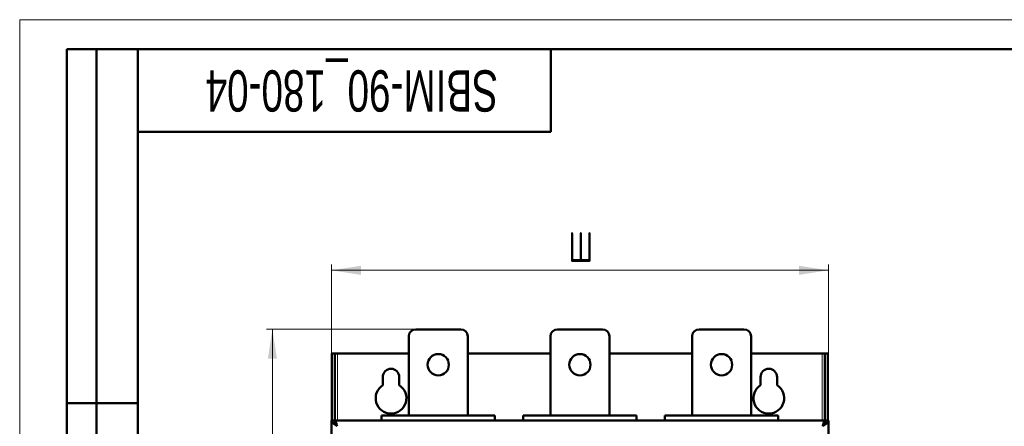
# Model space of a CAD drawing. Header units: millimetres. Extents: x 0 to 420, y 0 to 297.
# Tile 9 of 10: x 0 to 167, y 228 to 297. Entities that reach past the tile are written whole.
import ezdxf

# ---------------------------------------------------------------- set-up
doc = ezdxf.new("R2010")
doc.units = ezdxf.units.MM
doc.styles.add('SLDTEXTSTYLE0', font='TXT', dxfattribs={"width": 0.7, "bigfont": 'bigfont'})
doc.styles.add('SLDTEXTSTYLE1', font='TXT', dxfattribs={"width": 0.7})
doc.dimstyles.new('SLDDIMSTYLE0', dxfattribs={"dimtxt": 5, "dimasz": 5, "dimexe": 0, "dimexo": 0.0625, "dimgap": 1.25, "dimtad": 2, "dimdec": 1, "dimlfac": 2.5, "dimrnd": 1e-09, "dimzin": 12, "dimdsep": 46, "dimtxsty": 'SLDTEXTSTYLE1', "dimsah": 1, "dimcen": 0.09, "dimadec": 0, "dimazin": 3, "dimtfac": 1, "dimtdec": 3, "dimtofl": 0, "dimtmove": 0, "dimatfit": 3, "dimfxl": 1, "dimfrac": 2, "dimtolj": 1, "dimtzin": 12, "dimarcsym": 0})

# ---------------------------------------------------------------- blocks, each defined once
blk = doc.blocks.new('_D')
at = {"color": 7, "linetype": 'Continuous', "lineweight": 0}
for p, q in [((67.1, 244.51), (41.81, 244.51)), ((42.81, 244.51), (42.81, 76.84)), ((67.1, 76.84), (41.81, 76.84))]:
    blk.add_line(p, q, dxfattribs=at)
at = {"color": 7, "linetype": 'Continuous', "lineweight": 18}
for points in [[(42.81, 244.51), (42.04, 239.51), (43.58, 239.51)], [(42.81, 76.84), (43.58, 81.84), (42.04, 81.84)]]:
    blk.add_solid(points, dxfattribs=at)
at = {"color": 7, "linetype": 'Continuous', "lineweight": 18, "insert": (36.36, 159.07), "char_height": 5, "attachment_point": 1, "rotation": 90, "style": 'SLDTEXTSTYLE0'}
blk.add_mtext('В', dxfattribs=at)
blk = doc.blocks.new('_D_1')
at = {"color": 7, "linetype": 'Continuous', "lineweight": 0}
for p, q in [((52.81, 229.04), (52.81, 255.51)), ((137.01, 229.04), (137.01, 255.51)), ((52.81, 254.51), (137.01, 254.51))]:
    blk.add_line(p, q, dxfattribs=at)
at = {"color": 7, "linetype": 'Continuous', "lineweight": 18}
for points in [[(52.81, 254.51), (57.81, 253.74), (57.81, 255.28)], [(137.01, 254.51), (132.01, 255.28), (132.01, 253.74)]]:
    blk.add_solid(points, dxfattribs=at)
at = {"color": 7, "linetype": 'Continuous', "lineweight": 18, "insert": (92.95, 260.95), "char_height": 5, "attachment_point": 1, "style": 'SLDTEXTSTYLE0'}
blk.add_mtext('Ш', dxfattribs=at)

msp = doc.modelspace()

# ---------------------------------------------------------------- linework, layer by layer
at = {"color": 7, "linetype": 'Continuous', "lineweight": 18}
for q in [(420, 297), (0, 0)]:
    msp.add_line((0, 297), q, dxfattribs=at)
at = {"color": 7, "linetype": 'Continuous', "lineweight": 50}
for p, q in [((8, 172), (8, 292)), ((20, 292), (8, 292)), ((8, 172), (8, 292)), ((13, 172), (13, 292)), ((13, 172), (13, 292)), ((20, 292), (20, 5)), ((415, 292), (20, 292)), ((20, 292), (20, 5)), ((90, 278), (90, 292)), ((20, 278), (90, 278)), ((74.71, 244.507), (67.11, 244.507)), ((98.71, 244.507), (91.11, 244.507)), ((122.71, 244.507), (115.11, 244.507)), ((65.91, 243.307), (65.91, 229.907)), ((75.91, 229.907), (75.91, 243.307)), ((89.91, 243.307), (89.91, 229.907)), ((99.91, 229.907), (99.91, 243.307)), ((113.91, 243.307), (113.91, 229.907)), ((123.91, 229.907), (123.91, 243.307)), ((52.91, 240.427), (53.39, 240.427)), ((52.91, 229.027), (52.91, 240.427)), ((53.39, 228.907), (53.39, 240.427)), ((53.87, 240.427), (53.39, 240.427)), ((65.91, 240.427), (53.87, 240.427)), ((89.91, 240.427), (75.91, 240.427)), ((113.91, 240.427), (99.91, 240.427)), ((135.95, 240.427), (123.91, 240.427)), ((136.43, 240.427), (135.95, 240.427)), ((136.91, 240.427), (136.43, 240.427)), ((136.43, 240.427), (136.43, 228.907)), ((136.91, 240.427), (136.91, 229.027)), ((61.51, 236.427), (61.51, 235.018)), ((64.31, 235.018), (64.31, 236.427)), ((125.51, 236.427), (125.51, 235.018)), ((128.31, 235.018), (128.31, 236.427)), ((8, 232), (20, 232)), ((52.81, 229.027), (52.81, 91.827)), ((52.81, 229.027), (53.29, 229.027)), ((53.315, 228.907), (53.41, 228.907)), ((136.41, 229.027), (53.41, 229.027)), ((53.41, 229.027), (53.41, 228.547)), ((61.31, 229.907), (61.31, 229.027)), ((80.51, 229.907), (61.31, 229.907)), ((80.51, 229.907), (80.51, 229.027)), ((104.51, 229.907), (85.31, 229.907)), ((85.31, 229.907), (85.31, 229.027)), ((104.51, 229.907), (104.51, 229.027)), ((109.31, 229.907), (109.31, 229.027)), ((128.51, 229.907), (109.31, 229.907)), ((128.51, 229.907), (128.51, 229.027)), ((136.41, 229.027), (136.41, 228.547)), ((136.41, 228.907), (136.508, 228.907)), ((137.01, 229.027), (136.53, 229.027)), ((137.01, 91.827), (137.01, 229.027)), ((53.51, 228.427), (53.571, 228.427)), ((53.605, 228.39), (53.545, 228.37)), ((136.274, 228.37), (136.216, 228.389)), ((136.245, 228.427), (136.313, 228.427))]:
    msp.add_line(p, q, dxfattribs=at)
at = {"color": 9, "linetype": 'Continuous', "lineweight": 18}
for p, q in [((53.87, 229.027), (53.87, 240.427)), ((135.95, 240.427), (135.95, 229.027))]:
    msp.add_line(p, q, dxfattribs=at)
at = {"color": 7, "linetype": 'Continuous', "lineweight": 25}
msp.add_line((20, 232), (8, 232), dxfattribs=at)
at = {"color": 7, "linetype": 'Continuous', "lineweight": 50}
for centre in [(70.91, 238.507), (94.91, 238.507), (118.91, 238.507)]:
    msp.add_circle(centre, 1.8, dxfattribs=at)
for centre, radius, start, end in [((67.11, 243.307), 1.2, 90, 180), ((74.71, 243.307), 1.2, 0, 90), ((91.11, 243.307), 1.2, 90, 180), ((98.71, 243.307), 1.2, 0, 90), ((115.11, 243.307), 1.2, 90, 180), ((122.71, 243.307), 1.2, 0, 90), ((62.91, 236.427), 1.4, 0, 180), ((126.91, 236.427), 1.4, 0, 180), ((62.91, 232.827), 2.6, 122.57897, 57.42103), ((126.91, 232.827), 2.6, 122.57897, 57.42103)]:
    msp.add_arc(centre, radius, start, end, dxfattribs=at)
for points, knots in [([(52.81, 229.027), (52.825, 228.945), (52.855, 228.782), (53.085, 228.537), (53.404, 228.299), (53.651, 228.142), (53.77, 228.067)], [0, 0, 0, 0, 0.254649, 0.5095407, 0.7644336, 1, 1, 1, 1]), ([(53.29, 229.027), (53.304, 228.915), (53.332, 228.692), (53.531, 228.372), (53.694, 228.163), (53.77, 228.067)], [0, 0, 0, 0, 0.3481379, 0.6975294, 1, 1, 1, 1]), ([(53.77, 228.067), (53.743, 228.178), (53.69, 228.4), (53.611, 228.693), (53.531, 228.911), (53.464, 229.014), (53.424, 229.023), (53.41, 229.027)], [0, 0, 0, 0, 0.2207426, 0.4415058, 0.662269, 0.883032, 1, 1, 1, 1]), ([(53.77, 228.067), (53.741, 228.127), (53.684, 228.247), (53.598, 228.4), (53.52, 228.504), (53.471, 228.524), (53.45, 228.533)], [0, 0, 0, 0, 0.2687209, 0.5374418, 0.806054, 1, 1, 1, 1]), ([(136.41, 229.027), (136.383, 229.015), (136.33, 228.993), (136.251, 228.818), (136.171, 228.562), (136.104, 228.294), (136.064, 228.125), (136.05, 228.067)], [0, 0, 0, 0, 0.2207426, 0.4415058, 0.662269, 0.883032, 1, 1, 1, 1]), ([(136.05, 228.067), (136.178, 228.148), (136.434, 228.311), (136.755, 228.556), (136.97, 228.794), (136.997, 228.951), (137.01, 229.027)], [0, 0, 0, 0, 0.254649, 0.5095407, 0.7644336, 1, 1, 1, 1]), ([(136.05, 228.067), (136.137, 228.178), (136.311, 228.401), (136.496, 228.722), (136.519, 228.93), (136.53, 229.027)], [0, 0, 0, 0, 0.3481379, 0.6975294, 1, 1, 1, 1]), ([(136.368, 228.53), (136.353, 228.526), (136.31, 228.514), (136.238, 228.424), (136.152, 228.28), (136.089, 228.15), (136.055, 228.078), (136.05, 228.067)], [0, 0, 0, 0, 0.137742, 0.4073841, 0.6769172, 0.9464504, 1, 1, 1, 1])]:
    msp.add_open_spline(points, degree=3, knots=knots, dxfattribs=at)

# ---------------------------------------------------------------- texts
at = {"color": 7, "linetype": 'Continuous', "lineweight": 0, "insert": (56.263, 281.422), "char_height": 7, "attachment_point": 2, "rotation": 180, "style": 'SLDTEXTSTYLE1'}
msp.add_mtext('SBIM-90_180-04', dxfattribs=at)

# ---------------------------------------------------------------- dimensions: what is measured, and where the dimension line sits
at = {"color": 7, "linetype": 'Continuous', "lineweight": 18}
dim = msp.add_linear_dim(base=(137.01, 254.507), p1=(52.81, 229.027), p2=(137.01, 229.027), text='Ш', dimstyle='SLDDIMSTYLE0', dxfattribs=at)
dim.commit()
dim.dimension.update_dxf_attribs({"geometry": '_D_1', "text_midpoint": (94.91, 254.507), "dimtype": 160})
dim = msp.add_linear_dim(base=(42.81, 76.836), p1=(67.11, 244.507), p2=(67.11, 76.836), angle=90, text='В', dimstyle='SLDDIMSTYLE0', dxfattribs=at)
dim.commit()
dim.dimension.update_dxf_attribs({"geometry": '_D', "text_midpoint": (42.81, 160.671), "dimtype": 160})

doc.saveas('drawing.dxf')
